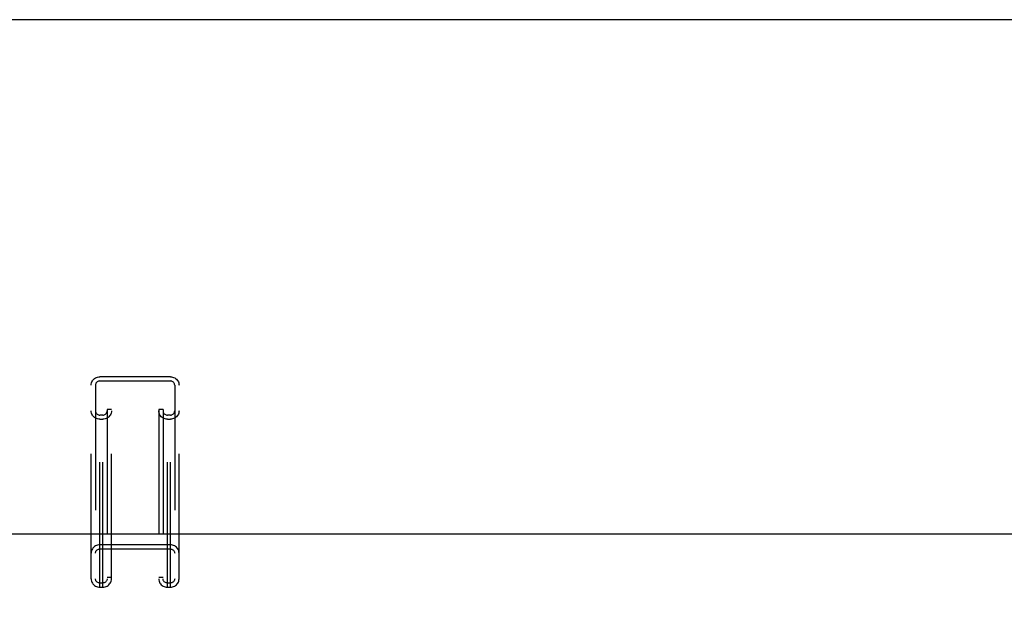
# Model space of a CAD drawing. Header units: inches. Extents: x 0 to 210, y 0 to 136.
# Tile 61 of 93: x 57.43 to 66.54, y 95.96 to 101.39. Entities that reach past the tile are written whole.
import ezdxf

# ---------------------------------------------------------------- set-up
doc = ezdxf.new("R2010")
doc.units = ezdxf.units.IN
doc.header["$LTSCALE"] = 11.549409
doc.header["$MEASUREMENT"] = 0
doc.linetypes.add('HIDDEN', pattern=[0.2, 0.1, -0.1])
doc.layers.get('0').update_dxf_attribs({"linetype": 'CONTINUOUS'})
doc.layers.add('DEFAULT_2', color=8, linetype='HIDDEN')
doc.layers.add('DIMENSIONS', color=7, linetype='CONTINUOUS')
doc.styles.get("Standard").update_dxf_attribs({"font": 'arial.ttf'})
doc.dimstyles.new('DIMSTYLE_1', dxfattribs={"dimtxt": 0.926423, "dimasz": 1.235231, "dimexe": 0.09, "dimexo": 0.07, "dimgap": 0.0375, "dimtad": 0, "dimtih": 1, "dimtoh": 1, "dimzin": 4, "dimdsep": 46, "dimtxsty": 'Standard', "dimblk": '_FILLED', "dimblk1": '_FILLED', "dimblk2": '_FILLED', "dimcen": 0.09, "dimazin": 1, "dimtfac": 1, "dimtofl": 0, "dimtmove": 0, "dimatfit": 3, "dimldrblk": '_FILLED', "dimfxl": 0, "dimtolj": 1, "dimtzin": 4, "dimarcsym": 0})

# ---------------------------------------------------------------- blocks, each defined once
blk = doc.blocks.new('_FILLED')
at = {"color": 0, "linetype": 'ByBlock'}
blk.add_solid([(0, 0), (-1, 0.2), (-1, -0.2)], dxfattribs=at)
blk = doc.blocks.new('*D16')
at = {"layer": 'DIMENSIONS', "color": 2, "linetype": 'Continuous'}
for p, q in [((49.2627, 95.8249), (49.2627, 98.4524)), ((49.2627, 98.4524), (50.3435, 98.4524)), ((48.151, 94.6999), (51.4776, 94.6999)), ((49.2627, 94.6999), (49.2627, 92.2294))]:
    blk.add_line(p, q, dxfattribs=at)
at = {"layer": 'DIMENSIONS', "color": 2, "linetype": 'Continuous', "xscale": 1.2352309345, "yscale": 1.2352309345, "zscale": 1.2352309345}
for p, rotation in [((49.2627, 95.8249), 270), ((49.2627, 94.6999), 90)]:
    blk.add_blockref('_FILLED', p, dxfattribs=dict(at, rotation=rotation))
at = {"layer": 'DIMENSIONS', "color": 2, "linetype": 'Continuous', "insert": (50.8067, 98.9156), "char_height": 0.92642, "width": 2.517529, "attachment_point": 1, "line_spacing_factor": 0.9}
blk.add_mtext('1.13', dxfattribs=at)

msp = doc.modelspace()

# ---------------------------------------------------------------- linework, layer by layer
at = {"color": 7, "linetype": 'Continuous'}
for p, q in [((97.3863, 101.387), (37.6103, 101.387)), ((39.0352, 96.6335), (95.9614, 96.6335))]:
    msp.add_line(p, q, dxfattribs=at)
at = {"layer": 'DEFAULT_2', "color": 8, "linetype": 'HIDDEN'}
for p, q in [((58.1721, 96.1406), (58.1721, 98.086)), ((58.8246, 98.086), (58.1721, 98.086)), ((58.1721, 98.0473), (58.8246, 98.0473)), ((58.8246, 96.1406), (58.8246, 98.086)), ((58.0921, 96.2179), (58.0921, 98.0087)), ((58.1321, 98.0087), (58.1321, 96.2179)), ((58.8646, 98.0087), (58.8646, 96.2179)), ((58.9046, 96.2179), (58.9046, 98.0087)), ((58.2396, 97.7841), (58.2396, 96.2179)), ((58.2796, 97.7841), (58.2396, 97.7841)), ((58.2796, 96.2179), (58.2796, 97.7841)), ((58.7171, 97.7841), (58.7171, 96.2179)), ((58.7571, 97.7841), (58.7171, 97.7841)), ((58.7571, 97.7841), (58.7571, 96.2179)), ((58.1996, 97.7322), (58.1721, 97.7322)), ((58.1721, 97.6935), (58.1996, 97.6935)), ((58.1996, 96.1406), (58.1996, 97.7322)), ((58.7971, 96.1406), (58.7971, 97.7322)), ((58.8246, 97.7322), (58.7971, 97.7322)), ((58.7971, 97.6935), (58.8246, 97.6935)), ((58.8246, 96.533), (58.1721, 96.533)), ((58.1721, 96.4944), (58.8246, 96.4944)), ((58.2796, 96.2312), (58.2396, 96.2312)), ((58.7571, 96.2312), (58.7171, 96.2312)), ((58.1996, 96.1793), (58.1721, 96.1793)), ((58.1721, 96.1406), (58.1996, 96.1406)), ((58.8246, 96.1793), (58.7971, 96.1793)), ((58.7971, 96.1406), (58.8246, 96.1406))]:
    msp.add_line(p, q, dxfattribs=at)
for points in [[(58.0921, 98.0087), (58.0928, 98.0189), (58.0948, 98.0287), (58.0982, 98.0382), (58.1028, 98.0473), (58.1086, 98.0557), (58.1155, 98.0633), (58.1234, 98.07), (58.1321, 98.0756), (58.1414, 98.0801), (58.1513, 98.0833), (58.1615, 98.0853), (58.1721, 98.086)], [(58.1721, 98.0473), (58.1657, 98.0468), (58.1597, 98.0454), (58.1539, 98.0431), (58.1485, 98.0399), (58.1438, 98.036), (58.1397, 98.0314), (58.1364, 98.0262), (58.134, 98.0206), (58.1326, 98.0148), (58.1321, 98.0087)], [(58.8246, 98.086), (58.8351, 98.0853), (58.8453, 98.0833), (58.8552, 98.0801), (58.8646, 98.0756), (58.8732, 98.07), (58.8811, 98.0633), (58.888, 98.0557), (58.8938, 98.0473), (58.8985, 98.0382), (58.9018, 98.0287), (58.9038, 98.0189), (58.9046, 98.0087)], [(58.8646, 98.0087), (58.864, 98.0148), (58.8626, 98.0206), (58.8602, 98.0262), (58.8569, 98.0314), (58.8528, 98.036), (58.8481, 98.0399), (58.8427, 98.0431), (58.8369, 98.0454), (58.8309, 98.0468), (58.8246, 98.0473)], [(58.1721, 97.6935), (58.1615, 97.6942), (58.1513, 97.6962), (58.1414, 97.6994), (58.1321, 97.7039), (58.1234, 97.7095), (58.1155, 97.7162), (58.1086, 97.7238), (58.1028, 97.7322), (58.0982, 97.7413), (58.0948, 97.7508), (58.0928, 97.7607), (58.0921, 97.7708)], [(58.1321, 97.7708), (58.1326, 97.7647), (58.134, 97.7589), (58.1364, 97.7533), (58.1397, 97.7481), (58.1438, 97.7435), (58.1485, 97.7396), (58.1539, 97.7364), (58.1597, 97.7341), (58.1657, 97.7327), (58.1721, 97.7322)], [(58.2796, 97.7708), (58.2788, 97.7607), (58.2768, 97.7508), (58.2735, 97.7413), (58.2688, 97.7322), (58.263, 97.7238), (58.2561, 97.7162), (58.2482, 97.7095), (58.2396, 97.7039), (58.2302, 97.6994), (58.2203, 97.6962), (58.2101, 97.6942), (58.1996, 97.6935)], [(58.1996, 97.7322), (58.2059, 97.7327), (58.2119, 97.7341), (58.2177, 97.7364), (58.2231, 97.7396), (58.2278, 97.7435), (58.2319, 97.7481), (58.2352, 97.7533), (58.2376, 97.7589), (58.239, 97.7647), (58.2396, 97.7708)], [(58.7971, 97.6935), (58.7865, 97.6942), (58.7763, 97.6962), (58.7664, 97.6994), (58.7571, 97.7039), (58.7484, 97.7095), (58.7405, 97.7162), (58.7336, 97.7238), (58.7278, 97.7322), (58.7232, 97.7413), (58.7198, 97.7508), (58.7178, 97.7607), (58.7171, 97.7708)], [(58.7571, 97.7708), (58.7576, 97.7647), (58.759, 97.7589), (58.7614, 97.7533), (58.7647, 97.7481), (58.7688, 97.7435), (58.7735, 97.7396), (58.7789, 97.7364), (58.7847, 97.7341), (58.7907, 97.7327), (58.7971, 97.7322)], [(58.9046, 97.7708), (58.9038, 97.7607), (58.9018, 97.7508), (58.8985, 97.7413), (58.8938, 97.7322), (58.888, 97.7238), (58.8811, 97.7162), (58.8732, 97.7095), (58.8646, 97.7039), (58.8552, 97.6994), (58.8453, 97.6962), (58.8351, 97.6942), (58.8246, 97.6935)], [(58.8246, 97.7322), (58.8309, 97.7327), (58.8369, 97.7341), (58.8427, 97.7364), (58.8481, 97.7396), (58.8528, 97.7435), (58.8569, 97.7481), (58.8602, 97.7533), (58.8626, 97.7589), (58.864, 97.7647), (58.8646, 97.7708)], [(58.1721, 96.533), (58.1615, 96.5324), (58.1513, 96.5304), (58.1414, 96.5272), (58.1321, 96.5227), (58.1234, 96.5171), (58.1155, 96.5104), (58.1086, 96.5028), (58.1028, 96.4944), (58.0982, 96.4853), (58.0948, 96.4758), (58.0928, 96.4659), (58.0921, 96.4558)], [(58.1321, 96.4558), (58.1326, 96.4619), (58.134, 96.4677), (58.1364, 96.4733), (58.1397, 96.4785), (58.1438, 96.4831), (58.1485, 96.487), (58.1539, 96.4902), (58.1597, 96.4925), (58.1657, 96.4939), (58.1721, 96.4944)], [(58.9046, 96.4558), (58.9038, 96.4659), (58.9018, 96.4758), (58.8985, 96.4853), (58.8938, 96.4944), (58.888, 96.5028), (58.8811, 96.5104), (58.8732, 96.5171), (58.8646, 96.5227), (58.8552, 96.5272), (58.8453, 96.5304), (58.8351, 96.5324), (58.8246, 96.533)], [(58.8246, 96.4944), (58.8309, 96.4939), (58.8369, 96.4925), (58.8427, 96.4902), (58.8481, 96.487), (58.8528, 96.4831), (58.8569, 96.4785), (58.8602, 96.4733), (58.8626, 96.4677), (58.864, 96.4619), (58.8646, 96.4558)], [(58.0921, 96.2179), (58.0928, 96.2077), (58.0948, 96.1979), (58.0982, 96.1883), (58.1028, 96.1793), (58.1086, 96.1709), (58.1155, 96.1633), (58.1234, 96.1566), (58.1321, 96.151), (58.1414, 96.1465), (58.1513, 96.1433), (58.1615, 96.1413), (58.1721, 96.1406)], [(58.1721, 96.1793), (58.1657, 96.1798), (58.1597, 96.1812), (58.1539, 96.1835), (58.1485, 96.1866), (58.1438, 96.1906), (58.1397, 96.1952), (58.1364, 96.2004), (58.134, 96.206), (58.1326, 96.2118), (58.1321, 96.2179)], [(58.2396, 96.2179), (58.239, 96.2118), (58.2376, 96.206), (58.2352, 96.2004), (58.2319, 96.1952), (58.2278, 96.1906), (58.2231, 96.1866), (58.2177, 96.1835), (58.2119, 96.1812), (58.2059, 96.1798), (58.1996, 96.1793)], [(58.1996, 96.1406), (58.2101, 96.1413), (58.2203, 96.1433), (58.2302, 96.1465), (58.2396, 96.151), (58.2482, 96.1566), (58.2561, 96.1633), (58.263, 96.1709), (58.2688, 96.1793), (58.2735, 96.1883), (58.2768, 96.1979), (58.2788, 96.2077), (58.2796, 96.2179)], [(58.7171, 96.2179), (58.7178, 96.2077), (58.7198, 96.1979), (58.7232, 96.1883), (58.7278, 96.1793), (58.7336, 96.1709), (58.7405, 96.1633), (58.7484, 96.1566), (58.7571, 96.151), (58.7664, 96.1465), (58.7763, 96.1433), (58.7865, 96.1413), (58.7971, 96.1406)], [(58.7971, 96.1793), (58.7907, 96.1798), (58.7847, 96.1812), (58.7789, 96.1835), (58.7735, 96.1866), (58.7688, 96.1906), (58.7647, 96.1952), (58.7614, 96.2004), (58.759, 96.206), (58.7576, 96.2118), (58.7571, 96.2179)], [(58.8646, 96.2179), (58.864, 96.2118), (58.8626, 96.206), (58.8602, 96.2004), (58.8569, 96.1952), (58.8528, 96.1906), (58.8481, 96.1866), (58.8427, 96.1835), (58.8369, 96.1812), (58.8309, 96.1798), (58.8246, 96.1793)], [(58.8246, 96.1406), (58.8351, 96.1413), (58.8453, 96.1433), (58.8552, 96.1465), (58.8646, 96.151), (58.8732, 96.1566), (58.8811, 96.1633), (58.888, 96.1709), (58.8938, 96.1793), (58.8985, 96.1883), (58.9018, 96.1979), (58.9038, 96.2077), (58.9046, 96.2179)]]:
    msp.add_lwpolyline(points, dxfattribs=at)

# ---------------------------------------------------------------- dimensions: what is measured, and where the dimension line sits
at = {"layer": 'DIMENSIONS', "color": 2, "linetype": 'Continuous'}
dim = msp.add_linear_dim(base=(49.2626675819, 95.8249062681), p1=(51.547559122, 94.6999062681), p2=(66.5188043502, 95.8249062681), angle=90, dimstyle='DIMSTYLE_1', dxfattribs=at)
dim.commit()
dim.dimension.update_dxf_attribs({"geometry": '*D16', "text_midpoint": (52.105593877, 98.4472669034), "dimtype": 160})

doc.saveas('drawing.dxf')
